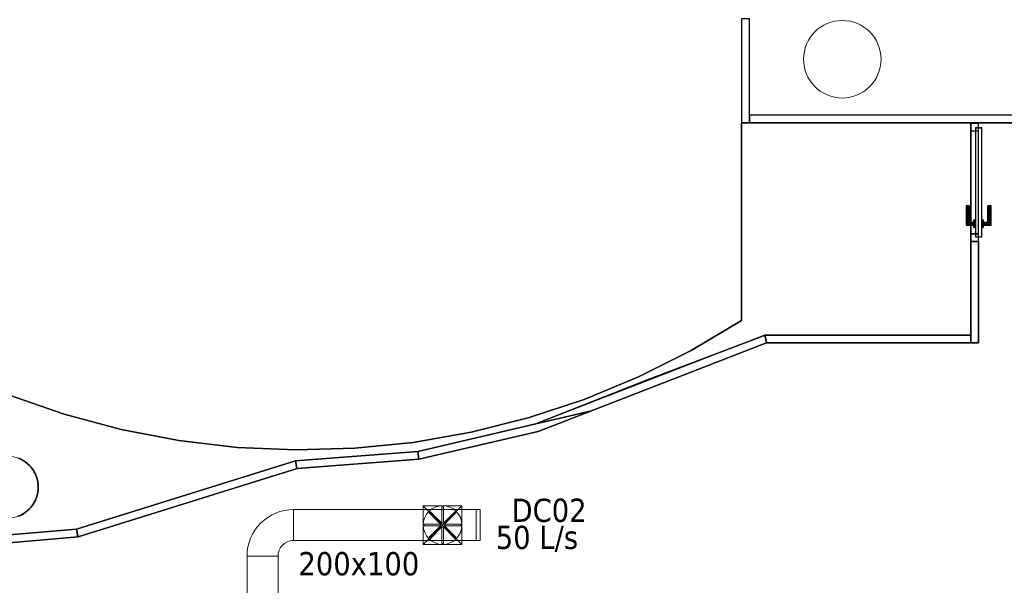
# Model space of a CAD drawing. Header units: metres. Extents: x 397.7 to 427.5, y 12.7 to 28.4.
# Tile 115 of 137: x 410.8 to 417.2, y 20.5 to 24.2. Entities that reach past the tile are written whole.
import ezdxf

# ---------------------------------------------------------------- set-up
doc = ezdxf.new("R2010")
doc.units = ezdxf.units.M
doc.layers.add('01_CARPINTERIA', color=5, linetype='Continuous', lineweight=25, true_color=0x0000ff)
doc.layers.add('01_SUELOS', color=7, linetype='Continuous', lineweight=25, true_color=0x007f00)
for name, color, linetype, lineweight in [('A-COLS-____-MCUT', 7, 'Continuous', 18), ('A-COLS-____-OTLN', 7, 'Continuous', 18), ('A-DETL-GENF-OTLN', 7, 'Continuous', 18), ('A-GENM-____-OTLN', 7, 'Continuous', 18), ('A-WALL-____-MCUT', 7, 'Continuous', 25), ('A-WALL-____-OTLN', 7, 'Continuous', 25), ('M-HVAC-CDFF-IDEN', 7, 'Continuous', 30), ('M-HVAC-DUCT-IDEN', 7, 'Continuous', 30), ('M-HVAC-DUCT-OTLN', 7, 'Continuous', 18)]:
    doc.layers.add(name, color=color, linetype=linetype, lineweight=lineweight)
doc.styles.add('Tahoma_2', font='tahoma.ttf', dxfattribs={"height": 0.15})

# ---------------------------------------------------------------- blocks, each defined once
blk = doc.blocks.new('Family - Mampara P3-156187-06_CLI_AIRE_P3')
at = {"layer": 'A-WALL-____-MCUT', "color": 253, "true_color": 0xaaaaaa}
for p, q in [((0.7861, 0.05), (-0.0057, 0.05)), ((-0.0057, 0.05), (0, 0)), ((0, 0), (0.0011, 0.0003)), ((0.0011, 0.0003), (0.0012, 0)), ((0.0012, 0), (0.79, 0)), ((0.79, 0), (0.7861, 0.05))]:
    blk.add_line(p, q, dxfattribs=at)
at = {"layer": 'A-WALL-____-OTLN', "color": 253, "true_color": 0xaaaaaa}
for p, q in [((-0.0057, 0.05), (0, 0)), ((0.7861, 0.05), (-0.0057, 0.05)), ((0, 0), (0.0011, 0.0003)), ((0.0011, 0.0003), (0.0012, 0)), ((0.0012, 0), (0.79, 0)), ((0.79, 0), (0.7861, 0.05))]:
    blk.add_line(p, q, dxfattribs=at)
at = {"layer": 'A-WALL-____-OTLN', "color": 253, "lineweight": 18, "true_color": 0xaaaaaa}
blk.add_line((0, 0), (0.79, 0), dxfattribs=at)
blk = doc.blocks.new('Family - Mampara P3-156189-06_CLI_AIRE_P3')
at = {"layer": 'A-WALL-____-MCUT', "color": 253, "true_color": 0xaaaaaa}
for p, q in [((0.029, 0.0364), (0, 0)), ((0, 0), (0.8144, 0)), ((0.809, 0.05), (0.012, 0.05)), ((0.012, 0.05), (0.029, 0.0364)), ((0.8144, 0), (0.809, 0.05))]:
    blk.add_line(p, q, dxfattribs=at)
at = {"layer": 'A-WALL-____-OTLN', "color": 253, "lineweight": 18, "true_color": 0xaaaaaa}
blk.add_line((-0.0056, 0), (0.8144, 0), dxfattribs=at)
at = {"layer": 'A-WALL-____-OTLN', "color": 253, "true_color": 0xaaaaaa}
for p, q in [((0.029, 0.0364), (0, 0)), ((0, 0), (0.8144, 0)), ((0.012, 0.05), (0.029, 0.0364)), ((0.809, 0.05), (0.012, 0.05)), ((0.8144, 0), (0.809, 0.05))]:
    blk.add_line(p, q, dxfattribs=at)
blk = doc.blocks.new('Family - Mampara P3-156219-06_CLI_AIRE_P3')
at = {"layer": 'A-WALL-____-MCUT', "color": 253, "true_color": 0xaaaaaa}
for p, q in [((0.6548, 0.05), (0, 0.05)), ((0, 0.05), (0, 0)), ((0, 0), (0.6548, 0)), ((0.6548, 0), (0.6548, 0.05)), ((1.4182, 0.05), (1.4182, 0)), ((1.42, 0.05), (1.4182, 0.05)), ((1.4182, 0), (1.42, 0)), ((1.42, 0), (1.42, 0.05))]:
    blk.add_line(p, q, dxfattribs=at)
at = {"layer": 'A-WALL-____-OTLN', "color": 253, "true_color": 0xaaaaaa}
for p, q in [((1.42, 0.05), (0, 0.05)), ((0, 0.05), (0, 0)), ((0, 0), (1.42, 0)), ((1.4182, 0.05), (0.6548, 0.05)), ((0.6548, 0.05), (0.6548, 0)), ((1.4182, 0.05), (1.4182, 0)), ((1.42, 0), (1.42, 0.05)), ((0.6548, 0), (1.4182, 0))]:
    blk.add_line(p, q, dxfattribs=at)
at = {"layer": 'A-WALL-____-OTLN', "color": 253, "lineweight": 18, "true_color": 0xaaaaaa}
blk.add_line((0, 0), (1.4223, 0), dxfattribs=at)
blk = doc.blocks.new('Family - Vano porta P3-156221-06_CLI_AIRE_P3')
at = {"layer": 'A-GENM-____-OTLN', "color": 253, "true_color": 0xaaaaaa}
for p, q in [((417.017, 23.4876), (416.967, 23.4876)), ((416.967, 23.4876), (416.967, 22.7243)), ((417.017, 23.4876), (416.967, 23.4876)), ((416.967, 22.7243), (416.967, 23.4876)), ((417.017, 22.7243), (417.017, 23.4876)), ((417.017, 23.4876), (417.017, 22.7243)), ((416.967, 22.7243), (417.017, 22.7243)), ((417.017, 22.7243), (416.967, 22.7243))]:
    blk.add_line(p, q, dxfattribs=at)
blk = doc.blocks.new('Family - Evans P3-156258-06_CLI_AIRE_P3')
at = {"layer": 'A-WALL-____-MCUT', "color": 253, "true_color": 0xaaaaaa}
for p, q in [((0.67, 0.05), (0, 0.05)), ((0, 0.05), (0, 0)), ((0, 0), (0.67, 0)), ((0.67, 0), (0.67, 0.05))]:
    blk.add_line(p, q, dxfattribs=at)
at = {"layer": 'A-WALL-____-OTLN', "color": 253, "true_color": 0xaaaaaa}
for p, q in [((0.67, 0.05), (0, 0.05)), ((0, 0.05), (0, 0)), ((0, 0), (0.67, 0)), ((0.67, 0), (0.67, 0.05))]:
    blk.add_line(p, q, dxfattribs=at)
at = {"layer": 'A-WALL-____-OTLN', "color": 253, "lineweight": 18, "true_color": 0xaaaaaa}
blk.add_line((0, 0), (0.67, 0), dxfattribs=at)
blk = doc.blocks.new('Family - Mampara P3-156320-06_CLI_AIRE_P3')
at = {"layer": 'A-WALL-____-MCUT', "color": 253, "true_color": 0xaaaaaa}
for p, q in [((-0.0093, 0.05), (0, 0)), ((1.32, 0.05), (-0.0093, 0.05)), ((0, 0), (1.32, 0)), ((1.32, 0), (1.32, 0.05))]:
    blk.add_line(p, q, dxfattribs=at)
at = {"layer": 'A-WALL-____-OTLN', "color": 253, "true_color": 0xaaaaaa}
for p, q in [((-0.0093, 0.05), (0, 0)), ((1.32, 0.05), (-0.0093, 0.05)), ((0, 0), (1.32, 0)), ((1.32, 0), (1.32, 0.05))]:
    blk.add_line(p, q, dxfattribs=at)
at = {"layer": 'A-WALL-____-OTLN', "color": 253, "lineweight": 18, "true_color": 0xaaaaaa}
blk.add_line((0, 0), (1.32, 0), dxfattribs=at)
blk = doc.blocks.new('Family - Pilar P3-156324-06_CLI_AIRE_P3')
at = {"layer": 'A-COLS-____-MCUT', "color": 253, "true_color": 0xaaaaaa}
for start, end in [(360, 180), (180, 360)]:
    blk.add_arc((0.2, 0.2), 0.2, start, end, dxfattribs=at)
at = {"layer": 'A-COLS-____-OTLN', "color": 253, "true_color": 0xaaaaaa}
for start, end in [(360, 180), (180, 360)]:
    blk.add_arc((0.2, 0.2), 0.2, start, end, dxfattribs=at)
blk = doc.blocks.new('Family - Paviment P3-156426-06_CLI_AIRE_P3')
at = {"layer": '01_SUELOS', "color": 9, "true_color": 0xaad4aa}
for p, q in [((5.74, 2.6887), (5.74, 1.4131)), ((5.74, 1.4131), (5.74, 2.6887)), ((7.22, 2.6887), (5.74, 2.6887)), ((5.74, 2.6887), (7.22, 2.6887)), ((7.22, 1.3187), (7.22, 2.6887)), ((7.22, 2.6887), (7.22, 1.3187)), ((5.74, 1.4131), (5.4136, 1.2191)), ((5.4136, 1.2191), (5.74, 1.4131)), ((5.1432, 1.0353), (5.8821, 1.3154)), ((5.8821, 1.3154), (5.1432, 1.0353)), ((5.8821, 1.3154), (5.8907, 1.3187)), ((5.8907, 1.3187), (5.8821, 1.3154)), ((5.8907, 1.3187), (7.22, 1.3187)), ((7.22, 1.3187), (5.8907, 1.3187)), ((5.4136, 1.2191), (5.0741, 1.0493)), ((5.0741, 1.0493), (5.4136, 1.2191)), ((4.4115, 0.7465), (5.1432, 1.0353)), ((5.1432, 1.0353), (4.4115, 0.7465)), ((5.0741, 1.0493), (4.7231, 0.9045)), ((4.7231, 0.9045), (5.0741, 1.0493)), ((1.3673, 0.8094), (1.0087, 0.9341)), ((1.0087, 0.9341), (1.3673, 0.8094)), ((4.7231, 0.9045), (4.3626, 0.7856)), ((4.3626, 0.7856), (4.7231, 0.9045)), ((1.734, 0.7111), (1.3673, 0.8094)), ((1.3673, 0.8094), (1.734, 0.7111)), ((4.3626, 0.7856), (3.9944, 0.6932)), ((3.9944, 0.6932), (4.3626, 0.7856)), ((2.1068, 0.6397), (1.734, 0.7111)), ((1.734, 0.7111), (2.1068, 0.6397)), ((3.6496, 0.5682), (4.4115, 0.7465)), ((4.4115, 0.7465), (3.6496, 0.5682)), ((2.4839, 0.5954), (2.1068, 0.6397)), ((2.1068, 0.6397), (2.4839, 0.5954)), ((3.9944, 0.6932), (3.6204, 0.6276)), ((3.6204, 0.6276), (3.9944, 0.6932)), ((2.8632, 0.5786), (2.4839, 0.5954)), ((2.4839, 0.5954), (2.8632, 0.5786)), ((3.2427, 0.5894), (2.8632, 0.5786)), ((2.8632, 0.5786), (3.2427, 0.5894)), ((3.6204, 0.6276), (3.2427, 0.5894)), ((3.2427, 0.5894), (3.6204, 0.6276)), ((1.071, 0.5254), (1.0847, 0.5204)), ((1.0847, 0.5204), (1.071, 0.5254)), ((1.0847, 0.5204), (1.0974, 0.5131)), ((1.0974, 0.5131), (1.0847, 0.5204)), ((1.0974, 0.5131), (1.1, 0.5119)), ((1.1, 0.5119), (1.0974, 0.5131)), ((1.1, 0.5119), (1.1024, 0.5102)), ((1.1024, 0.5102), (1.1, 0.5119)), ((1.1024, 0.5102), (1.115, 0.5029)), ((1.115, 0.5029), (1.1024, 0.5102)), ((2.86, 0.5081), (3.6496, 0.5682)), ((3.6496, 0.5682), (2.86, 0.5081)), ((1.115, 0.5029), (1.1262, 0.4936)), ((1.1262, 0.4936), (1.115, 0.5029)), ((1.1262, 0.4936), (1.1286, 0.4919)), ((1.1286, 0.4919), (1.1262, 0.4936)), ((1.1286, 0.4919), (1.1306, 0.4898)), ((1.1306, 0.4898), (1.1286, 0.4919)), ((1.1306, 0.4898), (1.1418, 0.4805)), ((1.1418, 0.4805), (1.1306, 0.4898)), ((1.1418, 0.4805), (1.1511, 0.4693)), ((1.1511, 0.4693), (1.1418, 0.4805)), ((1.1511, 0.4693), (1.1532, 0.4672)), ((1.1532, 0.4672), (1.1511, 0.4693)), ((1.1532, 0.4672), (1.1549, 0.4649)), ((1.1549, 0.4649), (1.1532, 0.4672)), ((1.1549, 0.4649), (1.1642, 0.4537)), ((1.1642, 0.4537), (1.1549, 0.4649)), ((1.1642, 0.4537), (1.1715, 0.4411)), ((1.1715, 0.4411), (1.1642, 0.4537)), ((1.4467, 0.068), (2.86, 0.5081)), ((2.86, 0.5081), (1.4467, 0.068)), ((1.1715, 0.4411), (1.1732, 0.4387)), ((1.1732, 0.4387), (1.1715, 0.4411)), ((1.1732, 0.4387), (1.1744, 0.436)), ((1.1744, 0.436), (1.1732, 0.4387)), ((1.1744, 0.436), (1.1817, 0.4234)), ((1.1817, 0.4234), (1.1744, 0.436)), ((1.1817, 0.4234), (1.1867, 0.4097)), ((1.1867, 0.4097), (1.1817, 0.4234)), ((1.1867, 0.4097), (1.1879, 0.4071)), ((1.1879, 0.4071), (1.1867, 0.4097)), ((1.1879, 0.4071), (1.1887, 0.4043)), ((1.1887, 0.4043), (1.1879, 0.4071)), ((1.1887, 0.4043), (1.1937, 0.3906)), ((1.1937, 0.3906), (1.1887, 0.4043)), ((1.1937, 0.3906), (1.1962, 0.3762)), ((1.1962, 0.3762), (1.1937, 0.3906)), ((1.1962, 0.3762), (1.197, 0.3734)), ((1.197, 0.3734), (1.1962, 0.3762)), ((1.197, 0.3734), (1.1972, 0.3705)), ((1.1972, 0.3705), (1.197, 0.3734)), ((1.1972, 0.3705), (1.1997, 0.3562)), ((1.1997, 0.3562), (1.1972, 0.3705)), ((1.1997, 0.3212), (1.1972, 0.3069)), ((1.1972, 0.3069), (1.1997, 0.3212)), ((1.1997, 0.3562), (1.1997, 0.3212)), ((1.1997, 0.3212), (1.1997, 0.3562)), ((1.1867, 0.2676), (1.1817, 0.2539)), ((1.1817, 0.2539), (1.1867, 0.2676)), ((1.1879, 0.2703), (1.1867, 0.2676)), ((1.1867, 0.2676), (1.1879, 0.2703)), ((1.1887, 0.2731), (1.1879, 0.2703)), ((1.1879, 0.2703), (1.1887, 0.2731)), ((1.1937, 0.2868), (1.1887, 0.2731)), ((1.1887, 0.2731), (1.1937, 0.2868)), ((1.1962, 0.3011), (1.1937, 0.2868)), ((1.1937, 0.2868), (1.1962, 0.3011)), ((1.197, 0.304), (1.1962, 0.3011)), ((1.1962, 0.3011), (1.197, 0.304)), ((1.1972, 0.3069), (1.197, 0.304)), ((1.197, 0.304), (1.1972, 0.3069)), ((1.1418, 0.1969), (1.1306, 0.1875)), ((1.1306, 0.1875), (1.1418, 0.1969)), ((1.1511, 0.2081), (1.1418, 0.1969)), ((1.1418, 0.1969), (1.1511, 0.2081)), ((1.1532, 0.2101), (1.1511, 0.2081)), ((1.1511, 0.2081), (1.1532, 0.2101)), ((1.1549, 0.2125), (1.1532, 0.2101)), ((1.1532, 0.2101), (1.1549, 0.2125)), ((1.1642, 0.2237), (1.1549, 0.2125)), ((1.1549, 0.2125), (1.1642, 0.2237)), ((1.1715, 0.2363), (1.1642, 0.2237)), ((1.1642, 0.2237), (1.1715, 0.2363)), ((1.1732, 0.2387), (1.1715, 0.2363)), ((1.1715, 0.2363), (1.1732, 0.2387)), ((1.1744, 0.2413), (1.1732, 0.2387)), ((1.1732, 0.2387), (1.1744, 0.2413)), ((1.1817, 0.2539), (1.1744, 0.2413)), ((1.1744, 0.2413), (1.1817, 0.2539)), ((1.0847, 0.157), (1.071, 0.152)), ((1.071, 0.152), (1.0847, 0.157)), ((1.0974, 0.1642), (1.0847, 0.157)), ((1.0847, 0.157), (1.0974, 0.1642)), ((1.1, 0.1655), (1.0974, 0.1642)), ((1.0974, 0.1642), (1.1, 0.1655)), ((1.1024, 0.1672), (1.1, 0.1655)), ((1.1, 0.1655), (1.1024, 0.1672)), ((1.115, 0.1744), (1.1024, 0.1672)), ((1.1024, 0.1672), (1.115, 0.1744)), ((1.1262, 0.1838), (1.115, 0.1744)), ((1.115, 0.1744), (1.1262, 0.1838)), ((1.1286, 0.1855), (1.1262, 0.1838)), ((1.1262, 0.1838), (1.1286, 0.1855)), ((1.1306, 0.1875), (1.1286, 0.1855)), ((1.1286, 0.1855), (1.1306, 0.1875)), ((0.6526, 0), (1.4467, 0.068)), ((1.4467, 0.068), (0.6526, 0))]:
    blk.add_line(p, q, dxfattribs=at)
blk = doc.blocks.new('Family - Paviment P3-156431-06_CLI_AIRE_P3')
at = {"layer": '01_SUELOS', "color": 9, "true_color": 0xaad4aa}
for p, q in [((18.6718, 10.3788), (18.6718, 9.6137)), ((18.6718, 9.6137), (18.6718, 10.3788)), ((19.1518, 10.3788), (18.6718, 10.3788)), ((18.6718, 10.3788), (19.1518, 10.3788)), ((18.6718, 9.6137), (18.7218, 9.6137)), ((18.7218, 9.6137), (18.6718, 9.6137)), ((18.7218, 9.6137), (18.7218, 8.9588)), ((18.7218, 8.9588), (18.7218, 9.6137)), ((17.3518, 8.9588), (15.8782, 8.3888)), ((15.8782, 8.3888), (17.3518, 8.9588)), ((18.7218, 8.9588), (17.3518, 8.9588)), ((17.3518, 8.9588), (18.7218, 8.9588)), ((15.8782, 8.3888), (15.109, 8.2088)), ((15.109, 8.2088), (15.8782, 8.3888)), ((15.109, 8.2088), (14.3224, 8.1492)), ((14.3224, 8.1492), (15.109, 8.2088)), ((14.3224, 8.1492), (12.9082, 7.7088)), ((12.9082, 7.7088), (14.3224, 8.1492)), ((12.9082, 7.7088), (12.0912, 7.6388)), ((12.0912, 7.6388), (12.9082, 7.7088))]:
    blk.add_line(p, q, dxfattribs=at)
blk = doc.blocks.new('Family - Pilar P3-156474-06_CLI_AIRE_P3')
at = {"layer": 'A-COLS-____-MCUT', "color": 253, "true_color": 0xaaaaaa}
for start, end in [(360, 180), (180, 360)]:
    blk.add_arc((0.25, 0.25), 0.25, start, end, dxfattribs=at)
at = {"layer": 'A-COLS-____-OTLN', "color": 253, "true_color": 0xaaaaaa}
for start, end in [(360, 180), (180, 360)]:
    blk.add_arc((0.25, 0.25), 0.25, start, end, dxfattribs=at)
blk = doc.blocks.new('Family - Mampara P3-156538-06_CLI_AIRE_P3')
at = {"layer": 'A-WALL-____-MCUT', "color": 253, "true_color": 0xaaaaaa}
for p, q in [((-0.3568, 0.05), (0, 0)), ((1.229, 0.05), (-0.3568, 0.05)), ((1.2197, 0), (1.229, 0.05)), ((0, 0), (1.2197, 0))]:
    blk.add_line(p, q, dxfattribs=at)
at = {"layer": 'A-WALL-____-OTLN', "color": 253, "true_color": 0xaaaaaa}
for p, q in [((-0.3568, 0.05), (0, 0)), ((1.229, 0.05), (-0.3568, 0.05)), ((0, 0), (1.2197, 0)), ((1.2197, 0), (1.229, 0.05))]:
    blk.add_line(p, q, dxfattribs=at)
at = {"layer": 'A-WALL-____-OTLN', "color": 253, "lineweight": 18, "true_color": 0xaaaaaa}
blk.add_line((0, 0), (1.2197, 0), dxfattribs=at)
blk = doc.blocks.new('Family - Mampara P3-156653-06_CLI_AIRE_P3')
at = {"layer": 'A-WALL-____-MCUT', "color": 253, "true_color": 0xaaaaaa}
for p, q in [((0.0039, 0.05), (0, 0)), ((0, 0), (0.79, 0)), ((1.1468, 0.05), (0.0039, 0.05)), ((0.79, 0), (1.1468, 0.05))]:
    blk.add_line(p, q, dxfattribs=at)
at = {"layer": 'A-WALL-____-OTLN', "color": 253, "true_color": 0xaaaaaa}
for p, q in [((0.0039, 0.05), (0, 0)), ((0, 0), (0.79, 0)), ((1.1468, 0.05), (0.0039, 0.05)), ((0.79, 0), (1.1468, 0.05))]:
    blk.add_line(p, q, dxfattribs=at)
at = {"layer": 'A-WALL-____-OTLN', "color": 253, "lineweight": 18, "true_color": 0xaaaaaa}
blk.add_line((0, 0), (0.79, 0), dxfattribs=at)
blk = doc.blocks.new('Family - Evans P3-156707-06_CLI_AIRE_P3')
at = {"layer": 'A-WALL-____-MCUT', "color": 253, "true_color": 0xaaaaaa}
for p, q in [((1.86, 0.05), (0, 0.05)), ((0, 0.05), (0, 0)), ((0, 0), (1.86, 0)), ((1.86, 0), (1.86, 0.05))]:
    blk.add_line(p, q, dxfattribs=at)
at = {"layer": 'A-WALL-____-OTLN', "color": 253, "lineweight": 18, "true_color": 0xaaaaaa}
blk.add_line((-0.05, 0), (1.91, 0), dxfattribs=at)
at = {"layer": 'A-WALL-____-OTLN', "color": 253, "true_color": 0xaaaaaa}
for p, q in [((1.86, 0.05), (0, 0.05)), ((0, 0.05), (0, 0)), ((0, 0), (1.86, 0)), ((1.86, 0), (1.86, 0.05))]:
    blk.add_line(p, q, dxfattribs=at)
blk = doc.blocks.new('Family - Mampara P3-156807-06_CLI_AIRE_P3')
at = {"layer": 'A-WALL-____-MCUT', "color": 253, "true_color": 0xaaaaaa}
for p, q in [((0.0054, 0.05), (0, 0)), ((0, 0), (1.48, 0)), ((1.4857, 0.05), (0.0054, 0.05)), ((1.48, 0), (1.4857, 0.05))]:
    blk.add_line(p, q, dxfattribs=at)
at = {"layer": 'A-WALL-____-OTLN', "color": 253, "true_color": 0xaaaaaa}
for p, q in [((0.0054, 0.05), (0, 0)), ((0, 0), (1.48, 0)), ((1.4857, 0.05), (0.0054, 0.05)), ((1.48, 0), (1.4857, 0.05))]:
    blk.add_line(p, q, dxfattribs=at)
at = {"layer": 'A-WALL-____-OTLN', "color": 253, "lineweight": 18, "true_color": 0xaaaaaa}
blk.add_line((0, 0), (1.48, 0), dxfattribs=at)
blk = doc.blocks.new('Family - LONDR55-XX_ZZ-ARQ-CAA-M3D-Londres55-156809-06_CLI_AIRE_P3')
at = {"layer": '01_CARPINTERIA', "color": 161, "true_color": 0xaaaaff}
for p, q in [((0.5333, 0.1287), (0.5333, 0.13)), ((0.5333, 0.13), (0.5333, 0.1287)), ((0.6583, 0.13), (0.5333, 0.13)), ((0.5333, 0.125), (0.5333, 0.1287)), ((0.5333, 0.1287), (0.5333, 0.125)), ((0.657, 0.1287), (0.5333, 0.1287)), ((0.657, 0.1287), (0.5333, 0.1287)), ((0.657, 0.1287), (0.6533, 0.125)), ((0.6533, 0.125), (0.657, 0.1287)), ((0.6583, 0.13), (0.657, 0.1287)), ((0.657, 0.1287), (0.6583, 0.13)), ((0.657, 0.08), (0.657, 0.1287)), ((0.657, 0.08), (0.657, 0.1287)), ((0.6583, 0.08), (0.6583, 0.13)), ((0.7333, 0.07), (0.03, 0.07)), ((0.03, 0.07), (0.03, 0.03)), ((0.7333, 0.07), (0.03, 0.07)), ((0.03, 0.03), (0.03, 0.07)), ((0.5333, 0.12), (0.5333, 0.125)), ((0.5333, 0.125), (0.5333, 0.12)), ((0.6533, 0.125), (0.5333, 0.125)), ((0.6533, 0.125), (0.5333, 0.125)), ((0.5333, 0.115), (0.5333, 0.12)), ((0.5333, 0.12), (0.5333, 0.115)), ((0.5333, 0.12), (0.6483, 0.12)), ((0.6483, 0.12), (0.5333, 0.12)), ((0.5333, 0.115), (0.5333, 0.1113)), ((0.5333, 0.1113), (0.5333, 0.115)), ((0.6433, 0.115), (0.5333, 0.115)), ((0.6433, 0.115), (0.5333, 0.115)), ((0.5333, 0.1113), (0.5333, 0.11)), ((0.5333, 0.11), (0.5333, 0.1113)), ((0.6397, 0.1113), (0.5333, 0.1113)), ((0.6397, 0.1113), (0.5333, 0.1113)), ((0.6383, 0.11), (0.5333, 0.11)), ((0.6733, 0.08), (0.6233, 0.08)), ((0.6233, 0.08), (0.6733, 0.08)), ((0.6233, 0.07), (0.6233, 0.08)), ((0.6233, 0.07), (0.6233, 0.08)), ((0.6733, 0.07), (0.6233, 0.07)), ((0.6233, 0.07), (0.6733, 0.07)), ((0.6383, 0.11), (0.6397, 0.1113)), ((0.6397, 0.1113), (0.6383, 0.11)), ((0.6383, 0.08), (0.6383, 0.11)), ((0.6397, 0.08), (0.6383, 0.08)), ((0.6383, 0.08), (0.6397, 0.08)), ((0.6397, 0.1113), (0.6433, 0.115)), ((0.6433, 0.115), (0.6397, 0.1113)), ((0.6397, 0.08), (0.6397, 0.1113)), ((0.6397, 0.08), (0.6397, 0.1113)), ((0.6433, 0.08), (0.6397, 0.08)), ((0.6397, 0.08), (0.6433, 0.08)), ((0.6433, 0.115), (0.6483, 0.12)), ((0.6483, 0.12), (0.6433, 0.115)), ((0.6433, 0.08), (0.6433, 0.115)), ((0.6433, 0.08), (0.6433, 0.115)), ((0.6483, 0.08), (0.6433, 0.08)), ((0.6433, 0.08), (0.6483, 0.08)), ((0.6533, 0.125), (0.6483, 0.12)), ((0.6483, 0.12), (0.6533, 0.125)), ((0.6483, 0.12), (0.6483, 0.08)), ((0.6483, 0.08), (0.6483, 0.12)), ((0.6533, 0.08), (0.6483, 0.08)), ((0.6483, 0.08), (0.6533, 0.08)), ((0.6533, 0.08), (0.6533, 0.125)), ((0.6533, 0.08), (0.6533, 0.125)), ((0.6533, 0.08), (0.657, 0.08)), ((0.657, 0.08), (0.6533, 0.08)), ((0.657, 0.08), (0.6583, 0.08)), ((0.6583, 0.08), (0.657, 0.08)), ((0.6733, 0.07), (0.6733, 0.08)), ((0.6733, 0.08), (0.6733, 0.07)), ((0.7333, 0.03), (0.7333, 0.07)), ((0.7333, 0.03), (0.7333, 0.07)), ((0.05, 0.05), (0, 0.05)), ((0, 0.05), (0, 0)), ((0.05, 0.05), (0, 0.05)), ((0, 0), (0, 0.05)), ((0, 0), (0.05, 0)), ((0, 0), (0.05, 0)), ((0.03, 0.03), (0.7333, 0.03)), ((0.03, 0.03), (0.7333, 0.03)), ((0.05, 0), (0.05, 0.05)), ((0.05, 0), (0.05, 0.05)), ((0.6233, 0.03), (0.6733, 0.03)), ((0.6733, 0.03), (0.6233, 0.03)), ((0.6233, 0.02), (0.6233, 0.03)), ((0.6233, 0.02), (0.6233, 0.03)), ((0.6233, 0.02), (0.6733, 0.02)), ((0.6733, 0.02), (0.6233, 0.02)), ((0.6397, 0.02), (0.6383, 0.02)), ((0.6383, 0.02), (0.6397, 0.02)), ((0.6383, -0.01), (0.6383, 0.02)), ((0.6433, 0.02), (0.6397, 0.02)), ((0.6397, 0.02), (0.6433, 0.02)), ((0.6397, -0.0113), (0.6397, 0.02)), ((0.6397, -0.0113), (0.6397, 0.02)), ((0.6433, 0.02), (0.6483, 0.02)), ((0.6483, 0.02), (0.6433, 0.02)), ((0.6433, -0.015), (0.6433, 0.02)), ((0.6433, -0.015), (0.6433, 0.02)), ((0.6483, 0.02), (0.6533, 0.02)), ((0.6533, 0.02), (0.6483, 0.02)), ((0.6483, 0.02), (0.6483, -0.02)), ((0.6483, -0.02), (0.6483, 0.02)), ((0.6533, 0.02), (0.657, 0.02)), ((0.657, 0.02), (0.6533, 0.02)), ((0.6533, -0.025), (0.6533, 0.02)), ((0.6533, -0.025), (0.6533, 0.02)), ((0.657, 0.02), (0.6583, 0.02)), ((0.6583, 0.02), (0.657, 0.02)), ((0.657, -0.0287), (0.657, 0.02)), ((0.657, -0.0287), (0.657, 0.02)), ((0.6583, -0.03), (0.6583, 0.02)), ((0.6733, 0.02), (0.6733, 0.03)), ((0.6733, 0.03), (0.6733, 0.02)), ((0.7633, 0.05), (0.7133, 0.05)), ((0.7133, 0.05), (0.7133, 0)), ((0.7633, 0.05), (0.7133, 0.05)), ((0.7133, 0), (0.7133, 0.05)), ((0.7133, 0), (0.7633, 0)), ((0.7133, 0), (0.7633, 0)), ((0.7633, 0), (0.7633, 0.05)), ((0.7633, 0), (0.7633, 0.05)), ((0.5333, -0.0113), (0.5333, -0.01)), ((0.5333, -0.01), (0.5333, -0.0113)), ((0.5333, -0.01), (0.6383, -0.01)), ((0.5333, -0.015), (0.5333, -0.0113)), ((0.5333, -0.0113), (0.5333, -0.015)), ((0.5333, -0.0113), (0.6397, -0.0113)), ((0.5333, -0.0113), (0.6397, -0.0113)), ((0.5333, -0.02), (0.5333, -0.015)), ((0.5333, -0.015), (0.5333, -0.02)), ((0.5333, -0.015), (0.6433, -0.015)), ((0.5333, -0.015), (0.6433, -0.015)), ((0.5333, -0.025), (0.5333, -0.02)), ((0.5333, -0.02), (0.5333, -0.025)), ((0.6483, -0.02), (0.5333, -0.02)), ((0.5333, -0.02), (0.6483, -0.02)), ((0.5333, -0.025), (0.5333, -0.0287)), ((0.5333, -0.0287), (0.5333, -0.025)), ((0.5333, -0.025), (0.6533, -0.025)), ((0.5333, -0.025), (0.6533, -0.025)), ((0.5333, -0.0287), (0.5333, -0.03)), ((0.5333, -0.03), (0.5333, -0.0287)), ((0.5333, -0.0287), (0.657, -0.0287)), ((0.5333, -0.0287), (0.657, -0.0287)), ((0.5333, -0.03), (0.6583, -0.03)), ((0.6397, -0.0113), (0.6383, -0.01)), ((0.6383, -0.01), (0.6397, -0.0113)), ((0.6433, -0.015), (0.6397, -0.0113)), ((0.6397, -0.0113), (0.6433, -0.015)), ((0.6483, -0.02), (0.6433, -0.015)), ((0.6433, -0.015), (0.6483, -0.02)), ((0.6483, -0.02), (0.6533, -0.025)), ((0.6533, -0.025), (0.6483, -0.02)), ((0.6533, -0.025), (0.657, -0.0287)), ((0.657, -0.0287), (0.6533, -0.025)), ((0.657, -0.0287), (0.6583, -0.03)), ((0.6583, -0.03), (0.657, -0.0287))]:
    blk.add_line(p, q, dxfattribs=at)
blk = doc.blocks.new('Family - Porta P3-156810-06_CLI_AIRE_P3')
blk.add_blockref('Family - LONDR55-XX_ZZ-ARQ-CAA-M3D-Londres55-156809-06_CLI_AIRE_P3', (0, 0))
blk = doc.blocks.new('LONDR55-XX_ZZ-ARQ-CAA-M3D-Londres55_ifc-1-06_CLI_AIRE_P3')
at = {"layer": '01_CARPINTERIA', "color": 253, "lineweight": 18, "true_color": 0xaaaaaa, "rotation": 270}
blk.add_blockref('Family - Porta P3-156810-06_CLI_AIRE_P3', (416.967, 23.4876), dxfattribs=at)
at = {"layer": '01_SUELOS', "color": 253, "lineweight": 18, "true_color": 0xaaaaaa}
for name, p in [('Family - Paviment P3-156431-06_CLI_AIRE_P3', (398.2952, 13.1106)), ('Family - Paviment P3-156426-06_CLI_AIRE_P3', (409.747, 20.8008))]:
    blk.add_blockref(name, p, dxfattribs=at)
at = {"layer": 'A-COLS-____-OTLN', "color": 253, "lineweight": 18, "true_color": 0xaaaaaa}
for name, p in [('Family - Pilar P3-156474-06_CLI_AIRE_P3', (415.887, 23.6495)), ('Family - Pilar P3-156324-06_CLI_AIRE_P3', (410.547, 20.9395))]:
    blk.add_blockref(name, p, dxfattribs=at)
at = {"layer": 'A-GENM-____-OTLN', "color": 253, "lineweight": 18, "true_color": 0xaaaaaa}
blk.add_blockref('Family - Vano porta P3-156221-06_CLI_AIRE_P3', (0, 0), dxfattribs=at)
at = {"layer": 'A-WALL-____-OTLN', "color": 253, "lineweight": 18, "true_color": 0xaaaaaa}
for name, p, rotation in [('Family - Evans P3-156258-06_CLI_AIRE_P3', (415.487, 24.1595), 270), ('Family - Mampara P3-156219-06_CLI_AIRE_P3', (417.017, 22.0695), 90), ('Family - Mampara P3-156538-06_CLI_AIRE_P3', (414.5095, 21.6294), 21.14735677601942), ('Family - Mampara P3-156653-06_CLI_AIRE_P3', (413.4042, 21.3195), 13.17041350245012), ('Family - Mampara P3-156187-06_CLI_AIRE_P3', (412.6165, 21.2595), 4.355772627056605), ('Family - Mampara P3-156807-06_CLI_AIRE_P3', (411.2034, 20.8195), 17.29534462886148), ('Family - Mampara P3-156189-06_CLI_AIRE_P3', (410.3919, 20.7499), 4.897063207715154)]:
    blk.add_blockref(name, p, dxfattribs=dict(at, rotation=rotation))
for name, p in [('Family - Evans P3-156707-06_CLI_AIRE_P3', (415.537, 23.4895)), ('Family - Mampara P3-156320-06_CLI_AIRE_P3', (415.647, 22.0695))]:
    blk.add_blockref(name, p, dxfattribs=at)
blk = doc.blocks.new('M_Codo rectangular - Radio - 1 W-473680-06_CLI_AIRE_P3')
at = {"layer": 'M-HVAC-DUCT-OTLN', "color": 143, "true_color": 0x32aad1}
for p, q in [((-0.1, 0.2), (0.1, 0.2)), ((0.1, 0.2), (-0.1, 0.2)), ((-0.2, 0.1), (-0.2, -0.1)), ((-0.2, -0.1), (-0.2, 0.1))]:
    blk.add_line(p, q, dxfattribs=at)
for radius in [0.1, 0.1, 0.3, 0.3]:
    blk.add_arc((-0.2, 0.2), radius, 270, 0, dxfattribs=at)
blk = doc.blocks.new('ZYR_03_06_08_01 Difusor Rotacional Circular Impulsió NO PLENUM - DC02-354801-06_CLI_AIRE_P3')
at = {"layer": 'A-DETL-GENF-OTLN', "color": 143, "true_color": 0x32aad1}
for p, q in [((-0.0862, 0.0788), (-0.0788, 0.0862)), ((-0.0125, 0.0052), (-0.0862, 0.0788)), ((-0.0788, 0.0862), (-0.0052, 0.0125)), ((-0.0052, 0.1179), (0.0052, 0.1179)), ((-0.0052, 0.0138), (-0.0052, 0.1179)), ((0.0052, 0.1179), (0.0052, 0.0138)), ((0.0052, 0.0125), (0.0788, 0.0862)), ((0.0862, 0.0788), (0.0125, 0.0052)), ((0.0788, 0.0862), (0.0862, 0.0788)), ((-0.1179, 0.0052), (-0.0138, 0.0052)), ((-0.1179, -0.0052), (-0.1179, 0.0052)), ((-0.0138, 0.0052), (-0.0138, -0.0052)), ((-0.0052, 0.0125), (-0.0125, 0.0052)), ((0.0052, 0.0138), (-0.0052, 0.0138)), ((0.0125, 0.0052), (0.0052, 0.0125)), ((0.0138, 0.0052), (0.1179, 0.0052)), ((0.0138, -0.0052), (0.0138, 0.0052)), ((0.1179, 0.0052), (0.1179, -0.0052)), ((-0.0138, -0.0052), (-0.1179, -0.0052)), ((-0.0862, -0.0788), (-0.0125, -0.0052)), ((-0.0052, -0.0125), (-0.0788, -0.0862)), ((-0.0125, -0.0052), (-0.0052, -0.0125)), ((-0.0052, -0.0138), (0.0052, -0.0138)), ((-0.0052, -0.1179), (-0.0052, -0.0138)), ((0.0052, -0.0125), (0.0125, -0.0052)), ((0.0788, -0.0862), (0.0052, -0.0125)), ((0.0052, -0.0138), (0.0052, -0.1179)), ((0.0125, -0.0052), (0.0862, -0.0788)), ((0.1179, -0.0052), (0.0138, -0.0052)), ((-0.0788, -0.0862), (-0.0862, -0.0788)), ((0.0052, -0.1179), (-0.0052, -0.1179)), ((0.0862, -0.0788), (0.0788, -0.0862))]:
    blk.add_line(p, q, dxfattribs=at)
blk.add_circle((0, 0), 0.125, dxfattribs=at)
blk = doc.blocks.new('M_Remate rectangular - Estándar-474862-06_CLI_AIRE_P3')
at = {"layer": 'M-HVAC-DUCT-OTLN', "color": 143, "true_color": 0x32aad1}
for p, q in [((0, 0.1), (0, -0.1)), ((0, -0.1), (0, 0.1)), ((0, 0.1), (0.025, 0.1)), ((0.025, 0.1), (0, 0.1)), ((0.025, 0.1), (0.025, -0.1)), ((0.025, -0.1), (0.025, 0.1)), ((0.025, -0.1), (0, -0.1)), ((0.025, -0.1), (0, -0.1))]:
    blk.add_line(p, q, dxfattribs=at)
blk = doc.blocks.new('M_Transición de rectangular a redondo - Ángulo - 60 grados-473491-06_CLI_AIRE_P3')
at = {"layer": 'M-HVAC-DUCT-OTLN', "color": 143, "true_color": 0x32aad1}
for p, q in [((401.3159, 15.3001), (401.3159, 15.4251)), ((401.3159, 15.4251), (401.4409, 15.4251)), ((401.3159, 15.4251), (401.3159, 15.1751)), ((401.5659, 15.4251), (401.3159, 15.4251)), ((401.4409, 15.4251), (401.5659, 15.4251)), ((401.5659, 15.4251), (401.5659, 15.3001)), ((401.5659, 15.1751), (401.5659, 15.4251)), ((401.3159, 15.1751), (401.3159, 15.3001)), ((401.5659, 15.3001), (401.5659, 15.1751)), ((401.4409, 15.1751), (401.3159, 15.1751)), ((401.3159, 15.1751), (401.5659, 15.1751)), ((401.5659, 15.1751), (401.4409, 15.1751))]:
    blk.add_line(p, q, dxfattribs=at)
for start, end in [(90, 180), (0, 90), (180, 270), (270, 0)]:
    blk.add_arc((401.4409, 15.3001), 0.125, start, end, dxfattribs=at)
blk = doc.blocks.new('MEP_15_03 Injerto Conducte - Mínimo-473568-06_CLI_AIRE_P3')
at = {"layer": 'M-HVAC-DUCT-OTLN', "color": 143, "true_color": 0x32aad1}
for p, q in [((401.5659, 15.4251), (401.3159, 15.4251)), ((401.3159, 15.4251), (401.3159, 15.1751)), ((401.5659, 15.4251), (401.3159, 15.4251)), ((401.3159, 15.4251), (401.3159, 15.1751)), ((401.5659, 15.1751), (401.5659, 15.4251)), ((401.5659, 15.1751), (401.5659, 15.4251)), ((401.3159, 15.1751), (401.5659, 15.1751)), ((401.3159, 15.1751), (401.5659, 15.1751))]:
    blk.add_line(p, q, dxfattribs=at)

msp = doc.modelspace()

# ---------------------------------------------------------------- linework, layer by layer
at = {"layer": 'M-HVAC-DUCT-OTLN', "color": 143, "true_color": 0x32aad1}
for p, q in [((412.5945, 20.9951), (412.5945, 20.7951)), ((412.5945, 20.9951), (413.7745, 20.9951)), ((413.4317, 21.0201), (413.6817, 21.0201)), ((413.4317, 20.7701), (413.4317, 21.0201)), ((413.6817, 20.7701), (413.4317, 21.0201)), ((413.4317, 20.7701), (413.6817, 21.0201)), ((413.6817, 21.0201), (413.6817, 20.7701)), ((413.7745, 20.9951), (413.7745, 20.7951)), ((413.7745, 20.7951), (412.5945, 20.7951)), ((413.6817, 20.7701), (413.4317, 20.7701)), ((412.2945, 20.6951), (412.4945, 20.6951)), ((412.2945, 19.9584), (412.2945, 20.6951)), ((412.4945, 20.6951), (412.4945, 19.9584))]:
    msp.add_line(p, q, dxfattribs=at)

# ---------------------------------------------------------------- block references
at = {"lineweight": 5}
msp.add_blockref('LONDR55-XX_ZZ-ARQ-CAA-M3D-Londres55_ifc-1-06_CLI_AIRE_P3', (0, 0), dxfattribs=at)
at = {"layer": 'A-DETL-GENF-OTLN', "color": 143, "true_color": 0x32aad1}
msp.add_blockref('ZYR_03_06_08_01 Difusor Rotacional Circular Impulsió NO PLENUM - DC02-354801-06_CLI_AIRE_P3', (413.5567, 20.8951), dxfattribs=at)
at = {"layer": 'M-HVAC-DUCT-OTLN', "color": 143, "true_color": 0x32aad1, "rotation": 180}
msp.add_blockref('M_Codo rectangular - Radio - 1 W-473680-06_CLI_AIRE_P3', (412.3945, 20.8951), dxfattribs=at)
at = {"layer": 'M-HVAC-DUCT-OTLN', "color": 143, "true_color": 0x32aad1}
for name, p in [('M_Transición de rectangular a redondo - Ángulo - 60 grados-473491-06_CLI_AIRE_P3', (12.1159, 5.595)), ('MEP_15_03 Injerto Conducte - Mínimo-473568-06_CLI_AIRE_P3', (12.1159, 5.595)), ('M_Remate rectangular - Estándar-474862-06_CLI_AIRE_P3', (413.7745, 20.8951))]:
    msp.add_blockref(name, p, dxfattribs=at)

# ---------------------------------------------------------------- texts
at = {"layer": 'M-HVAC-CDFF-IDEN', "char_height": 0.15, "attachment_point": 1, "style": 'Tahoma_2'}
for s, insert, width in [('DC02', (414.0016, 21.0654), 0.577215), ('50 L/s', (413.9, 20.8907), 0.661392)]:
    msp.add_mtext(s, dxfattribs=dict(at, insert=insert, width=width))
at = {"layer": 'M-HVAC-DUCT-IDEN', "insert": (412.6262, 20.721), "char_height": 0.15, "width": 0.913924, "attachment_point": 1, "style": 'Tahoma_2'}
msp.add_mtext('200x100', dxfattribs=at)

doc.saveas('drawing.dxf')
